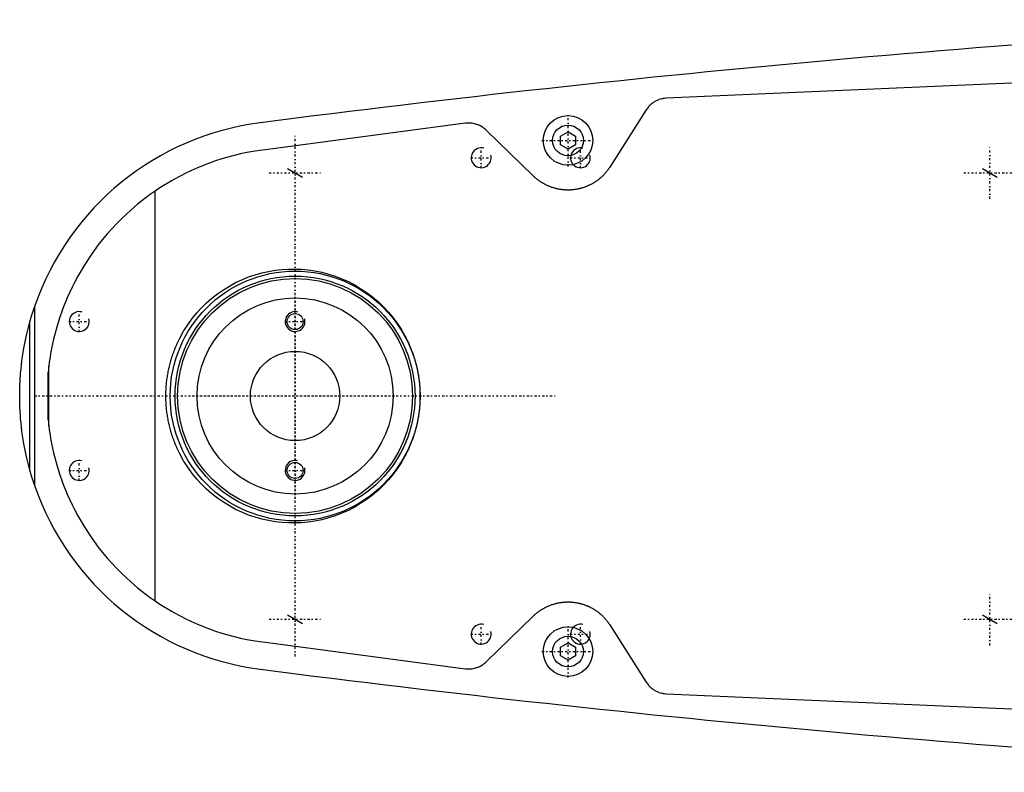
# Model space of a CAD drawing. Extents: x -906 to 181, y -120 to 120.
# Tile 1 of 5: x -906 to -707, y -76 to 76. Entities that reach past the tile are written whole.
import ezdxf

# ---------------------------------------------------------------- set-up
doc = ezdxf.new("R2010")
doc.units = 0
doc.linetypes.add('CENTER', pattern=[1.5, 0.45, -0.5, 0.05, -0.5])
for name, color, linetype in [('AM_0', 7, 'CONTINUOUS'), ('AM_10', 7, 'CONTINUOUS'), ('AM_7', 7, 'CENTER')]:
    doc.layers.add(name, color=color, linetype=linetype)

msp = doc.modelspace()

# ---------------------------------------------------------------- linework, layer by layer
at = {"layer": 'AM_0', "color": 7, "linetype": 'CONTINUOUS'}
for p, q in [((-545.22, 70), (-775.22, 60)), ((-779.22, 57.68), (-786.56, 46.13)), ((-815.65, 54.96), (-856.53, 49.57)), ((-801.96, 44.32), (-811.52, 53.59)), ((-796.5, 52.37), (-795, 53.23)), ((-796.5, 50.63), (-796.5, 52.37)), ((-795, 53.23), (-793.5, 52.37)), ((-793.5, 52.37), (-793.5, 50.63)), ((-795, 49.77), (-796.5, 50.63)), ((-793.5, 50.63), (-795, 49.77)), ((-878.19, -41.3), (-878.19, 41.3)), ((-902.45, -18.15), (-902.45, 18.15)), ((-903.45, -14.95), (-903.45, 14.95)), ((-899.63, 6.05), (-899.77, 4.76)), ((-899.63, -6.05), (-899.63, 6.05)), ((-899.77, -4.76), (-899.77, 4.76)), ((-899.77, -4.76), (-899.63, -6.05)), ((-811.52, -53.59), (-801.96, -44.32)), ((-786.56, -46.13), (-779.22, -57.68)), ((-856.53, -49.57), (-815.65, -54.96)), ((-796.5, -50.63), (-795, -49.77)), ((-796.5, -52.37), (-796.5, -50.63)), ((-795, -49.77), (-793.5, -50.63)), ((-793.5, -50.63), (-793.5, -52.37)), ((-795, -53.23), (-796.5, -52.37)), ((-793.5, -52.37), (-795, -53.23)), ((-775.22, -60), (-545.22, -70))]:
    msp.add_line(p, q, dxfattribs=at)
for points in [[(-775.22, 60, 0), (-775.34, 59.99, 0), (-775.6, 59.96, 0), (-775.85, 59.93, 0), (-775.98, 59.9, 0), (-776.11, 59.88, 0), (-776.37, 59.81, 0), (-776.62, 59.73, 0), (-776.87, 59.64, 0), (-777.12, 59.53, 0), (-777.36, 59.41, 0), (-777.48, 59.34, 0), (-777.59, 59.28, 0), (-777.82, 59.13, 0), (-778.04, 58.97, 0), (-778.24, 58.81, 0), (-778.44, 58.63, 0), (-778.63, 58.44, 0), (-778.72, 58.34, 0), (-778.81, 58.24, 0), (-778.98, 58.03, 0), (-779.14, 57.8, 0), (-779.22, 57.68, 0)], [(-811.52, 53.59, 0), (-811.61, 53.68, 0), (-811.81, 53.85, 0), (-812.01, 54.01, 0), (-812.11, 54.08, 0), (-812.22, 54.16, 0), (-812.44, 54.29, 0), (-812.66, 54.42, 0), (-812.89, 54.53, 0), (-813.13, 54.64, 0), (-813.37, 54.73, 0), (-813.49, 54.77, 0), (-813.61, 54.8, 0), (-813.85, 54.87, 0), (-814.09, 54.92, 0), (-814.34, 54.96, 0), (-814.58, 54.98, 0), (-814.82, 55, 0), (-814.94, 55, 0), (-815.05, 55, 0), (-815.29, 54.99, 0), (-815.53, 54.97, 0), (-815.65, 54.96, 0)], [(-856.53, 49.57, 0), (-857.18, 49.48, 0), (-858.46, 49.28, 0), (-859.75, 49.04, 0), (-860.38, 48.91, 0), (-861.02, 48.77, 0), (-862.29, 48.47, 0), (-863.54, 48.13, 0), (-864.79, 47.76, 0), (-866.03, 47.36, 0), (-867.25, 46.93, 0), (-867.86, 46.7, 0), (-868.47, 46.46, 0), (-869.67, 45.97, 0), (-870.86, 45.44, 0), (-872.03, 44.89, 0), (-873.19, 44.3, 0), (-874.33, 43.68, 0), (-874.89, 43.36, 0), (-875.45, 43.04, 0), (-876.56, 42.36, 0), (-877.65, 41.66, 0), (-878.19, 41.3, 0)], [(-786.56, 46.13, 0), (-786.61, 46.06, 0), (-786.71, 45.91, 0), (-786.81, 45.77, 0), (-786.86, 45.7, 0), (-786.91, 45.63, 0), (-787.01, 45.49, 0), (-787.12, 45.35, 0), (-787.22, 45.21, 0), (-787.33, 45.08, 0), (-787.44, 44.95, 0), (-787.5, 44.89, 0), (-787.55, 44.83, 0), (-787.67, 44.7, 0), (-787.78, 44.58, 0), (-787.9, 44.46, 0), (-788.01, 44.35, 0), (-788.13, 44.23, 0), (-788.19, 44.18, 0), (-788.25, 44.12, 0), (-788.37, 44.01, 0), (-788.5, 43.9, 0), (-788.56, 43.85, 0), (-788.62, 43.8, 0), (-788.75, 43.69, 0), (-788.88, 43.59, 0), (-788.95, 43.54, 0), (-789.02, 43.49, 0), (-789.15, 43.39, 0), (-789.29, 43.29, 0), (-789.43, 43.2, 0), (-789.57, 43.11, 0), (-789.71, 43.02, 0), (-789.78, 42.97, 0), (-789.85, 42.93, 0), (-789.99, 42.84, 0), (-790.14, 42.76, 0), (-790.29, 42.68, 0), (-790.43, 42.6, 0), (-790.58, 42.53, 0), (-790.66, 42.49, 0), (-790.73, 42.46, 0), (-790.89, 42.39, 0), (-791.04, 42.32, 0), (-791.19, 42.25, 0), (-791.35, 42.19, 0), (-791.5, 42.13, 0), (-791.58, 42.1, 0), (-791.66, 42.08, 0), (-791.81, 42.02, 0), (-791.97, 41.97, 0), (-792.13, 41.92, 0), (-792.29, 41.88, 0), (-792.44, 41.83, 0), (-792.52, 41.81, 0), (-792.6, 41.79, 0), (-792.76, 41.75, 0), (-792.92, 41.72, 0), (-793.08, 41.69, 0), (-793.24, 41.66, 0), (-793.4, 41.63, 0), (-793.48, 41.62, 0), (-793.56, 41.6, 0), (-793.71, 41.58, 0), (-793.87, 41.56, 0), (-793.95, 41.56, 0), (-794.03, 41.55, 0), (-794.19, 41.53, 0), (-794.34, 41.52, 0), (-794.42, 41.52, 0), (-794.5, 41.51, 0), (-794.65, 41.51, 0), (-794.81, 41.5, 0), (-794.96, 41.5, 0), (-795.11, 41.5, 0), (-795.27, 41.5, 0), (-795.34, 41.51, 0), (-795.42, 41.51, 0), (-795.58, 41.52, 0), (-795.73, 41.53, 0), (-795.89, 41.54, 0), (-796.05, 41.55, 0), (-796.2, 41.57, 0), (-796.28, 41.58, 0), (-796.36, 41.59, 0), (-796.52, 41.62, 0), (-796.68, 41.64, 0), (-796.84, 41.67, 0), (-796.99, 41.7, 0), (-797.15, 41.73, 0), (-797.23, 41.75, 0), (-797.31, 41.77, 0), (-797.47, 41.81, 0), (-797.63, 41.85, 0), (-797.78, 41.9, 0), (-797.94, 41.94, 0), (-798.1, 41.99, 0), (-798.18, 42.02, 0), (-798.25, 42.04, 0), (-798.41, 42.1, 0), (-798.56, 42.16, 0), (-798.72, 42.22, 0), (-798.87, 42.28, 0), (-799.02, 42.35, 0), (-799.1, 42.38, 0), (-799.18, 42.41, 0), (-799.33, 42.48, 0), (-799.47, 42.56, 0), (-799.55, 42.59, 0), (-799.62, 42.63, 0), (-799.77, 42.71, 0), (-799.91, 42.79, 0), (-799.99, 42.83, 0), (-800.06, 42.87, 0), (-800.2, 42.96, 0), (-800.34, 43.05, 0), (-800.48, 43.14, 0), (-800.62, 43.23, 0), (-800.76, 43.32, 0), (-800.83, 43.37, 0), (-800.89, 43.42, 0), (-801.03, 43.52, 0), (-801.16, 43.62, 0), (-801.29, 43.72, 0), (-801.41, 43.83, 0), (-801.54, 43.93, 0), (-801.6, 43.99, 0), (-801.66, 44.04, 0), (-801.78, 44.15, 0), (-801.9, 44.26, 0), (-801.96, 44.32, 0)], [(-878.19, 41.3, 0), (-879.41, 40.44, 0), (-881.74, 38.64, 0), (-883.91, 36.74, 0), (-884.94, 35.76, 0), (-885.93, 34.77, 0), (-887.8, 32.72, 0), (-889.52, 30.63, 0), (-891.09, 28.48, 0), (-892.52, 26.31, 0), (-893.8, 24.12, 0), (-894.38, 23.03, 0), (-894.93, 21.93, 0), (-895.93, 19.76, 0), (-896.8, 17.6, 0), (-897.54, 15.49, 0), (-898.16, 13.43, 0), (-898.67, 11.45, 0), (-898.88, 10.51, 0), (-899.07, 9.59, 0), (-899.26, 8.57, 0), (-899.31, 8.3, 0), (-899.35, 8.03, 0), (-899.37, 7.89, 0), (-899.39, 7.76, 0), (-899.43, 7.51, 0), (-899.47, 7.26, 0), (-899.5, 7.03, 0), (-899.53, 6.81, 0), (-899.56, 6.6, 0), (-899.58, 6.5, 0), (-899.59, 6.41, 0), (-899.61, 6.25, 0), (-899.63, 6.11, 0), (-899.63, 6.05, 0)], [(-824.81, 0, 0), (-824.81, -0.13, 0), (-824.81, -0.4, 0), (-824.82, -0.66, 0), (-824.82, -0.8, 0), (-824.83, -0.93, 0), (-824.84, -1.2, 0), (-824.85, -1.47, 0), (-824.87, -1.74, 0), (-824.89, -2.01, 0), (-824.91, -2.28, 0), (-824.92, -2.41, 0), (-824.94, -2.55, 0), (-824.97, -2.82, 0), (-825, -3.09, 0), (-825.03, -3.36, 0), (-825.07, -3.63, 0), (-825.11, -3.9, 0), (-825.13, -4.03, 0), (-825.15, -4.17, 0), (-825.2, -4.44, 0), (-825.25, -4.7, 0), (-825.27, -4.84, 0), (-825.3, -4.97, 0), (-825.35, -5.24, 0), (-825.41, -5.51, 0), (-825.44, -5.64, 0), (-825.47, -5.78, 0), (-825.53, -6.05, 0), (-825.6, -6.31, 0), (-825.67, -6.58, 0), (-825.74, -6.84, 0), (-825.82, -7.11, 0), (-825.86, -7.24, 0), (-825.89, -7.37, 0), (-825.98, -7.63, 0), (-826.06, -7.89, 0), (-826.14, -8.15, 0), (-826.23, -8.41, 0), (-826.32, -8.67, 0), (-826.37, -8.8, 0), (-826.42, -8.93, 0), (-826.52, -9.18, 0), (-826.61, -9.44, 0), (-826.72, -9.69, 0), (-826.82, -9.94, 0), (-826.93, -10.19, 0), (-826.98, -10.32, 0), (-827.04, -10.44, 0), (-827.15, -10.69, 0), (-827.26, -10.93, 0), (-827.68, -11.78, 0), (-828.46, -13.17, 0), (-828.88, -13.84, 0), (-829.31, -14.49, 0), (-830.22, -15.73, 0), (-831.17, -16.88, 0), (-832.17, -17.95, 0), (-833.22, -18.96, 0), (-834.34, -19.92, 0), (-834.91, -20.37, 0), (-835.5, -20.8, 0), (-836.72, -21.62, 0), (-837.97, -22.37, 0), (-838.61, -22.71, 0), (-839.26, -23.04, 0), (-840.58, -23.63, 0), (-841.92, -24.14, 0), (-842.6, -24.37, 0), (-843.27, -24.58, 0), (-844.64, -24.93, 0), (-846, -25.21, 0), (-847.35, -25.41, 0), (-848.69, -25.54, 0), (-850.01, -25.59, 0), (-850.67, -25.59, 0), (-851.33, -25.58, 0), (-852.66, -25.5, 0), (-854.01, -25.34, 0), (-855.36, -25.11, 0), (-856.72, -24.81, 0), (-858.06, -24.43, 0), (-858.73, -24.21, 0), (-859.39, -23.98, 0), (-860.7, -23.44, 0), (-861.98, -22.84, 0), (-863.24, -22.16, 0), (-864.45, -21.42, 0), (-865.62, -20.6, 0), (-866.19, -20.17, 0), (-866.75, -19.72, 0), (-867.82, -18.78, 0), (-868.84, -17.79, 0), (-869.81, -16.73, 0), (-870.74, -15.59, 0), (-871.63, -14.36, 0), (-872.05, -13.72, 0), (-872.46, -13.05, 0), (-873.22, -11.67, 0), (-873.63, -10.84, 0), (-873.74, -10.6, 0), (-873.85, -10.35, 0), (-873.9, -10.23, 0), (-873.96, -10.11, 0), (-874.06, -9.86, 0), (-874.16, -9.61, 0), (-874.26, -9.36, 0), (-874.36, -9.11, 0), (-874.46, -8.86, 0), (-874.5, -8.73, 0), (-874.55, -8.61, 0), (-874.64, -8.35, 0), (-874.72, -8.1, 0), (-874.81, -7.84, 0), (-874.89, -7.58, 0), (-874.97, -7.32, 0), (-875.01, -7.19, 0), (-875.05, -7.06, 0), (-875.12, -6.8, 0), (-875.19, -6.54, 0), (-875.26, -6.27, 0), (-875.32, -6.01, 0), (-875.39, -5.75, 0), (-875.42, -5.61, 0), (-875.45, -5.48, 0), (-875.5, -5.22, 0), (-875.56, -4.95, 0), (-875.58, -4.82, 0), (-875.61, -4.68, 0), (-875.66, -4.42, 0), (-875.7, -4.15, 0), (-875.72, -4.01, 0), (-875.74, -3.88, 0), (-875.78, -3.61, 0), (-875.82, -3.34, 0), (-875.85, -3.08, 0), (-875.89, -2.81, 0), (-875.91, -2.54, 0), (-875.93, -2.4, 0), (-875.94, -2.27, 0), (-875.96, -2, 0), (-875.98, -1.73, 0), (-876, -1.47, 0), (-876.01, -1.2, 0), (-876.02, -0.93, 0), (-876.03, -0.8, 0), (-876.03, -0.66, 0), (-876.04, -0.4, 0), (-876.04, -0.13, 0), (-876.04, 0, 0), (-876.04, 0.13, 0), (-876.04, 0.4, 0), (-876.03, 0.66, 0), (-876.03, 0.8, 0), (-876.02, 0.93, 0), (-876.01, 1.2, 0), (-876, 1.47, 0), (-875.98, 1.73, 0), (-875.96, 2, 0), (-875.94, 2.27, 0), (-875.93, 2.4, 0), (-875.91, 2.54, 0), (-875.89, 2.81, 0), (-875.85, 3.08, 0), (-875.82, 3.34, 0), (-875.78, 3.61, 0), (-875.74, 3.88, 0), (-875.72, 4.01, 0), (-875.7, 4.15, 0), (-875.66, 4.42, 0), (-875.61, 4.68, 0), (-875.58, 4.82, 0), (-875.56, 4.95, 0), (-875.5, 5.22, 0), (-875.45, 5.48, 0), (-875.42, 5.61, 0), (-875.39, 5.75, 0), (-875.32, 6.01, 0), (-875.26, 6.27, 0), (-875.19, 6.54, 0), (-875.12, 6.8, 0), (-875.05, 7.06, 0), (-875.01, 7.19, 0), (-874.97, 7.32, 0), (-874.89, 7.58, 0), (-874.81, 7.84, 0), (-874.72, 8.1, 0), (-874.64, 8.35, 0), (-874.55, 8.61, 0), (-874.5, 8.73, 0), (-874.46, 8.86, 0), (-874.36, 9.11, 0), (-874.26, 9.36, 0), (-874.16, 9.61, 0), (-874.06, 9.86, 0), (-873.96, 10.11, 0), (-873.9, 10.23, 0), (-873.85, 10.35, 0), (-873.74, 10.6, 0), (-873.63, 10.84, 0), (-873.22, 11.67, 0), (-872.46, 13.05, 0), (-872.05, 13.72, 0), (-871.63, 14.36, 0), (-870.74, 15.59, 0), (-869.81, 16.73, 0), (-868.84, 17.79, 0), (-867.82, 18.78, 0), (-866.75, 19.72, 0), (-866.19, 20.17, 0), (-865.62, 20.6, 0), (-864.45, 21.42, 0), (-863.24, 22.16, 0), (-861.98, 22.84, 0), (-860.7, 23.44, 0), (-859.39, 23.98, 0), (-858.73, 24.21, 0), (-858.06, 24.43, 0), (-856.72, 24.81, 0), (-855.36, 25.11, 0), (-854.01, 25.34, 0), (-852.66, 25.5, 0), (-851.33, 25.58, 0), (-850.67, 25.59, 0), (-850.01, 25.59, 0), (-848.69, 25.54, 0), (-847.35, 25.41, 0), (-846, 25.21, 0), (-844.64, 24.93, 0), (-843.27, 24.58, 0), (-842.6, 24.37, 0), (-841.92, 24.14, 0), (-840.58, 23.63, 0), (-839.26, 23.04, 0), (-838.61, 22.71, 0), (-837.97, 22.37, 0), (-836.72, 21.62, 0), (-835.5, 20.8, 0), (-834.91, 20.37, 0), (-834.34, 19.92, 0), (-833.22, 18.96, 0), (-832.17, 17.95, 0), (-831.17, 16.88, 0), (-830.22, 15.73, 0), (-829.31, 14.49, 0), (-828.88, 13.84, 0), (-828.46, 13.17, 0), (-827.68, 11.78, 0), (-827.26, 10.93, 0), (-827.15, 10.69, 0), (-827.04, 10.44, 0), (-826.98, 10.32, 0), (-826.93, 10.19, 0), (-826.82, 9.94, 0), (-826.72, 9.69, 0), (-826.61, 9.44, 0), (-826.52, 9.18, 0), (-826.42, 8.93, 0), (-826.37, 8.8, 0), (-826.32, 8.67, 0), (-826.23, 8.41, 0), (-826.14, 8.15, 0), (-826.06, 7.89, 0), (-825.98, 7.63, 0), (-825.89, 7.37, 0), (-825.86, 7.24, 0), (-825.82, 7.11, 0), (-825.74, 6.84, 0), (-825.67, 6.58, 0), (-825.6, 6.31, 0), (-825.53, 6.05, 0), (-825.47, 5.78, 0), (-825.44, 5.64, 0), (-825.41, 5.51, 0), (-825.35, 5.24, 0), (-825.3, 4.97, 0), (-825.27, 4.84, 0), (-825.25, 4.7, 0), (-825.2, 4.44, 0), (-825.15, 4.17, 0), (-825.13, 4.03, 0), (-825.11, 3.9, 0), (-825.07, 3.63, 0), (-825.03, 3.36, 0), (-825, 3.09, 0), (-824.97, 2.82, 0), (-824.94, 2.55, 0), (-824.92, 2.41, 0), (-824.91, 2.28, 0), (-824.89, 2.01, 0), (-824.87, 1.74, 0), (-824.85, 1.47, 0), (-824.84, 1.2, 0), (-824.83, 0.93, 0), (-824.82, 0.8, 0), (-824.82, 0.66, 0), (-824.81, 0.4, 0), (-824.81, 0.13, 0), (-824.81, 0, 0)], [(-903.45, 14.95, 0), (-903.45, 14.95, 0), (-903.45, 14.95, 0), (-903.45, 14.95, 0), (-903.45, 14.95, 0), (-903.45, 14.95, 0), (-903.45, 14.95, 0), (-903.45, 14.95, 0), (-903.45, 14.95, 0), (-903.45, 14.95, 0), (-903.45, 14.95, 0), (-903.45, 14.95, 0), (-903.45, 14.96, 0), (-903.45, 14.96, 0), (-903.45, 14.96, 0), (-903.45, 14.96, 0), (-903.45, 14.96, 0), (-903.44, 14.96, 0), (-903.44, 14.96, 0), (-903.44, 14.97, 0), (-903.44, 14.97, 0), (-903.44, 14.97, 0), (-903.44, 14.97, 0), (-903.44, 14.97, 0), (-903.44, 14.97, 0), (-903.44, 14.98, 0), (-903.44, 14.98, 0), (-903.44, 14.98, 0), (-903.44, 14.98, 0), (-903.44, 14.98, 0), (-903.44, 14.99, 0), (-903.44, 14.99, 0), (-903.44, 14.99, 0), (-903.44, 14.99, 0), (-903.44, 15, 0), (-903.43, 15, 0), (-903.43, 15, 0), (-903.43, 15.01, 0), (-903.43, 15.03, 0), (-903.42, 15.05, 0), (-903.41, 15.07, 0), (-903.41, 15.09, 0), (-903.41, 15.1, 0), (-903.4, 15.12, 0), (-903.39, 15.15, 0), (-903.39, 15.17, 0), (-903.38, 15.2, 0), (-903.37, 15.23, 0), (-903.37, 15.24, 0), (-903.36, 15.26, 0), (-903.35, 15.28, 0), (-903.35, 15.31, 0), (-903.34, 15.33, 0), (-903.34, 15.34, 0), (-903.33, 15.37, 0), (-903.32, 15.4, 0), (-903.32, 15.41, 0), (-903.31, 15.43, 0), (-903.3, 15.46, 0), (-903.3, 15.49, 0), (-903.27, 15.59, 0), (-903.21, 15.76, 0), (-903.16, 15.94, 0), (-903.1, 16.13, 0), (-903.05, 16.32, 0), (-903.02, 16.41, 0), (-902.99, 16.51, 0), (-902.93, 16.71, 0), (-902.86, 16.9, 0), (-902.8, 17.1, 0), (-902.74, 17.29, 0), (-902.67, 17.49, 0), (-902.64, 17.58, 0), (-902.61, 17.68, 0), (-902.54, 17.87, 0), (-902.48, 18.05, 0), (-902.45, 18.15, 0)], [(-905.5, 0, 0), (-905.5, 0.01, 0), (-905.5, 0.04, 0), (-905.5, 0.06, 0), (-905.5, 0.07, 0), (-905.5, 0.08, 0), (-905.5, 0.11, 0), (-905.5, 0.13, 0), (-905.5, 0.15, 0), (-905.5, 0.18, 0), (-905.5, 0.2, 0), (-905.5, 0.21, 0), (-905.5, 0.22, 0), (-905.5, 0.25, 0), (-905.5, 0.27, 0), (-905.5, 0.29, 0), (-905.5, 0.32, 0), (-905.5, 0.34, 0), (-905.5, 0.35, 0), (-905.5, 0.36, 0), (-905.5, 0.39, 0), (-905.5, 0.41, 0), (-905.5, 0.42, 0), (-905.5, 0.43, 0), (-905.5, 0.46, 0), (-905.5, 0.48, 0), (-905.5, 0.49, 0), (-905.5, 0.5, 0), (-905.5, 0.53, 0), (-905.5, 0.55, 0), (-905.5, 0.57, 0), (-905.5, 0.6, 0), (-905.5, 0.62, 0), (-905.5, 0.63, 0), (-905.5, 0.64, 0), (-905.5, 0.67, 0), (-905.5, 0.69, 0), (-905.5, 0.71, 0), (-905.5, 0.74, 0), (-905.49, 0.76, 0), (-905.49, 0.77, 0), (-905.49, 0.78, 0), (-905.49, 0.81, 0), (-905.49, 0.83, 0), (-905.49, 0.85, 0), (-905.49, 0.88, 0), (-905.49, 0.9, 0), (-905.49, 0.91, 0), (-905.49, 0.92, 0), (-905.49, 0.95, 0), (-905.49, 0.97, 0), (-905.49, 1.05, 0), (-905.49, 1.19, 0), (-905.49, 1.26, 0), (-905.48, 1.33, 0), (-905.48, 1.47, 0), (-905.48, 1.61, 0), (-905.47, 1.75, 0), (-905.47, 1.89, 0), (-905.46, 2.03, 0), (-905.46, 2.1, 0), (-905.46, 2.17, 0), (-905.45, 2.31, 0), (-905.45, 2.45, 0), (-905.44, 2.52, 0), (-905.44, 2.59, 0), (-905.43, 2.73, 0), (-905.43, 2.87, 0), (-905.42, 2.94, 0), (-905.42, 3.01, 0), (-905.41, 3.15, 0), (-905.4, 3.29, 0), (-905.39, 3.43, 0), (-905.39, 3.57, 0), (-905.38, 3.71, 0), (-905.37, 3.78, 0), (-905.37, 3.85, 0), (-905.36, 3.99, 0), (-905.35, 4.13, 0), (-905.31, 4.62, 0), (-905.23, 5.46, 0), (-905.14, 6.29, 0), (-905.04, 7.13, 0), (-904.99, 7.54, 0), (-904.93, 7.96, 0), (-904.8, 8.79, 0), (-904.66, 9.62, 0), (-904.07, 12.5, 0), (-903.45, 14.95, 0)], [(-903.45, -14.95, 0), (-904.07, -12.5, 0), (-904.66, -9.62, 0), (-904.8, -8.79, 0), (-904.93, -7.96, 0), (-904.99, -7.54, 0), (-905.04, -7.13, 0), (-905.14, -6.29, 0), (-905.23, -5.46, 0), (-905.31, -4.62, 0), (-905.37, -3.78, 0), (-905.4, -3.29, 0), (-905.41, -3.15, 0), (-905.42, -3.01, 0), (-905.42, -2.94, 0), (-905.43, -2.87, 0), (-905.43, -2.73, 0), (-905.44, -2.59, 0), (-905.44, -2.52, 0), (-905.45, -2.45, 0), (-905.45, -2.31, 0), (-905.46, -2.17, 0), (-905.46, -2.1, 0), (-905.46, -2.03, 0), (-905.47, -1.89, 0), (-905.47, -1.75, 0), (-905.48, -1.61, 0), (-905.48, -1.47, 0), (-905.48, -1.33, 0), (-905.49, -1.26, 0), (-905.49, -1.19, 0), (-905.49, -1.05, 0), (-905.49, -0.91, 0), (-905.49, -0.83, 0), (-905.49, -0.81, 0), (-905.49, -0.78, 0), (-905.49, -0.77, 0), (-905.49, -0.76, 0), (-905.5, -0.74, 0), (-905.5, -0.71, 0), (-905.5, -0.69, 0), (-905.5, -0.67, 0), (-905.5, -0.64, 0), (-905.5, -0.63, 0), (-905.5, -0.62, 0), (-905.5, -0.6, 0), (-905.5, -0.57, 0), (-905.5, -0.55, 0), (-905.5, -0.53, 0), (-905.5, -0.5, 0), (-905.5, -0.49, 0), (-905.5, -0.48, 0), (-905.5, -0.46, 0), (-905.5, -0.43, 0), (-905.5, -0.42, 0), (-905.5, -0.41, 0), (-905.5, -0.39, 0), (-905.5, -0.36, 0), (-905.5, -0.35, 0), (-905.5, -0.34, 0), (-905.5, -0.32, 0), (-905.5, -0.29, 0), (-905.5, -0.27, 0), (-905.5, -0.25, 0), (-905.5, -0.22, 0), (-905.5, -0.21, 0), (-905.5, -0.2, 0), (-905.5, -0.18, 0), (-905.5, -0.15, 0), (-905.5, -0.13, 0), (-905.5, -0.11, 0), (-905.5, -0.08, 0), (-905.5, -0.07, 0), (-905.5, -0.06, 0), (-905.5, -0.04, 0), (-905.5, -0.01, 0), (-905.5, 0, 0)], [(-899.63, -6.05, 0), (-899.63, -6.11, 0), (-899.61, -6.25, 0), (-899.59, -6.41, 0), (-899.58, -6.5, 0), (-899.56, -6.6, 0), (-899.53, -6.81, 0), (-899.5, -7.03, 0), (-899.47, -7.26, 0), (-899.43, -7.51, 0), (-899.39, -7.76, 0), (-899.37, -7.89, 0), (-899.35, -8.03, 0), (-899.31, -8.3, 0), (-899.26, -8.57, 0), (-899.07, -9.59, 0), (-898.88, -10.51, 0), (-898.67, -11.45, 0), (-898.16, -13.43, 0), (-897.54, -15.49, 0), (-896.8, -17.6, 0), (-895.93, -19.76, 0), (-894.93, -21.93, 0), (-894.38, -23.03, 0), (-893.8, -24.12, 0), (-892.52, -26.31, 0), (-891.09, -28.48, 0), (-889.52, -30.63, 0), (-887.8, -32.72, 0), (-885.93, -34.77, 0), (-884.94, -35.76, 0), (-883.91, -36.74, 0), (-881.74, -38.64, 0), (-879.41, -40.44, 0), (-878.19, -41.3, 0)], [(-902.45, -18.15, 0), (-902.48, -18.05, 0), (-902.54, -17.87, 0), (-902.61, -17.68, 0), (-902.64, -17.58, 0), (-902.67, -17.49, 0), (-902.74, -17.29, 0), (-902.8, -17.1, 0), (-902.86, -16.9, 0), (-902.93, -16.71, 0), (-902.99, -16.51, 0), (-903.02, -16.41, 0), (-903.05, -16.32, 0), (-903.1, -16.13, 0), (-903.16, -15.94, 0), (-903.21, -15.76, 0), (-903.27, -15.59, 0), (-903.3, -15.49, 0), (-903.3, -15.46, 0), (-903.31, -15.43, 0), (-903.32, -15.41, 0), (-903.32, -15.4, 0), (-903.33, -15.37, 0), (-903.34, -15.34, 0), (-903.34, -15.33, 0), (-903.35, -15.31, 0), (-903.35, -15.28, 0), (-903.36, -15.26, 0), (-903.37, -15.24, 0), (-903.37, -15.23, 0), (-903.38, -15.2, 0), (-903.39, -15.17, 0), (-903.39, -15.15, 0), (-903.4, -15.12, 0), (-903.41, -15.1, 0), (-903.41, -15.09, 0), (-903.41, -15.07, 0), (-903.42, -15.05, 0), (-903.43, -15.03, 0), (-903.43, -15.01, 0), (-903.43, -15, 0), (-903.43, -15, 0), (-903.44, -15, 0), (-903.44, -14.99, 0), (-903.44, -14.99, 0), (-903.44, -14.99, 0), (-903.44, -14.99, 0), (-903.44, -14.98, 0), (-903.44, -14.98, 0), (-903.44, -14.98, 0), (-903.44, -14.98, 0), (-903.44, -14.98, 0), (-903.44, -14.97, 0), (-903.44, -14.97, 0), (-903.44, -14.97, 0), (-903.44, -14.97, 0), (-903.44, -14.97, 0), (-903.44, -14.97, 0), (-903.44, -14.96, 0), (-903.44, -14.96, 0), (-903.45, -14.96, 0), (-903.45, -14.96, 0), (-903.45, -14.96, 0), (-903.45, -14.96, 0), (-903.45, -14.96, 0), (-903.45, -14.95, 0), (-903.45, -14.95, 0), (-903.45, -14.95, 0), (-903.45, -14.95, 0), (-903.45, -14.95, 0), (-903.45, -14.95, 0), (-903.45, -14.95, 0), (-903.45, -14.95, 0), (-903.45, -14.95, 0), (-903.45, -14.95, 0), (-903.45, -14.95, 0), (-903.45, -14.95, 0)], [(-878.19, -41.3, 0), (-877.65, -41.66, 0), (-876.56, -42.36, 0), (-875.45, -43.04, 0), (-874.89, -43.36, 0), (-874.33, -43.68, 0), (-873.19, -44.3, 0), (-872.03, -44.89, 0), (-870.86, -45.44, 0), (-869.67, -45.97, 0), (-868.47, -46.46, 0), (-867.86, -46.7, 0), (-867.25, -46.93, 0), (-866.03, -47.36, 0), (-864.79, -47.76, 0), (-863.54, -48.13, 0), (-862.29, -48.47, 0), (-861.02, -48.77, 0), (-860.38, -48.91, 0), (-859.75, -49.04, 0), (-858.46, -49.28, 0), (-857.18, -49.48, 0), (-856.53, -49.57, 0)], [(-801.96, -44.32, 0), (-801.9, -44.26, 0), (-801.78, -44.15, 0), (-801.66, -44.04, 0), (-801.6, -43.99, 0), (-801.54, -43.93, 0), (-801.41, -43.82, 0), (-801.28, -43.72, 0), (-801.15, -43.62, 0), (-801.02, -43.51, 0), (-800.89, -43.42, 0), (-800.82, -43.37, 0), (-800.75, -43.32, 0), (-800.61, -43.22, 0), (-800.48, -43.13, 0), (-800.34, -43.04, 0), (-800.19, -42.95, 0), (-800.05, -42.87, 0), (-799.98, -42.83, 0), (-799.91, -42.79, 0), (-799.76, -42.71, 0), (-799.61, -42.63, 0), (-799.54, -42.59, 0), (-799.47, -42.55, 0), (-799.32, -42.48, 0), (-799.17, -42.41, 0), (-799.09, -42.38, 0), (-799.02, -42.34, 0), (-798.86, -42.28, 0), (-798.71, -42.21, 0), (-798.56, -42.15, 0), (-798.4, -42.1, 0), (-798.25, -42.04, 0), (-798.17, -42.02, 0), (-798.09, -41.99, 0), (-797.94, -41.94, 0), (-797.78, -41.89, 0), (-797.62, -41.85, 0), (-797.46, -41.81, 0), (-797.31, -41.77, 0), (-797.23, -41.75, 0), (-797.15, -41.73, 0), (-796.99, -41.7, 0), (-796.83, -41.67, 0), (-796.67, -41.64, 0), (-796.52, -41.62, 0), (-796.36, -41.59, 0), (-796.28, -41.58, 0), (-796.2, -41.57, 0), (-796.04, -41.55, 0), (-795.89, -41.54, 0), (-795.73, -41.53, 0), (-795.57, -41.52, 0), (-795.42, -41.51, 0), (-795.34, -41.51, 0), (-795.26, -41.5, 0), (-795.11, -41.5, 0), (-794.96, -41.5, 0), (-794.8, -41.5, 0), (-794.65, -41.51, 0), (-794.5, -41.51, 0), (-794.42, -41.52, 0), (-794.34, -41.52, 0), (-794.18, -41.53, 0), (-794.03, -41.55, 0), (-793.95, -41.56, 0), (-793.87, -41.56, 0), (-793.71, -41.58, 0), (-793.55, -41.61, 0), (-793.47, -41.62, 0), (-793.39, -41.63, 0), (-793.24, -41.66, 0), (-793.08, -41.69, 0), (-792.92, -41.72, 0), (-792.76, -41.75, 0), (-792.6, -41.79, 0), (-792.52, -41.81, 0), (-792.44, -41.83, 0), (-792.29, -41.88, 0), (-792.13, -41.92, 0), (-791.97, -41.97, 0), (-791.81, -42.02, 0), (-791.66, -42.08, 0), (-791.58, -42.1, 0), (-791.5, -42.13, 0), (-791.35, -42.19, 0), (-791.19, -42.25, 0), (-791.04, -42.32, 0), (-790.89, -42.38, 0), (-790.74, -42.45, 0), (-790.66, -42.49, 0), (-790.59, -42.53, 0), (-790.44, -42.6, 0), (-790.29, -42.68, 0), (-790.14, -42.76, 0), (-790, -42.84, 0), (-789.85, -42.93, 0), (-789.78, -42.97, 0), (-789.71, -43.01, 0), (-789.57, -43.1, 0), (-789.43, -43.2, 0), (-789.29, -43.29, 0), (-789.15, -43.39, 0), (-789.02, -43.49, 0), (-788.95, -43.54, 0), (-788.88, -43.59, 0), (-788.75, -43.69, 0), (-788.62, -43.8, 0), (-788.56, -43.85, 0), (-788.5, -43.9, 0), (-788.37, -44.01, 0), (-788.25, -44.12, 0), (-788.19, -44.18, 0), (-788.13, -44.24, 0), (-788.01, -44.35, 0), (-787.89, -44.47, 0), (-787.77, -44.59, 0), (-787.66, -44.71, 0), (-787.55, -44.83, 0), (-787.49, -44.89, 0), (-787.44, -44.96, 0), (-787.33, -45.08, 0), (-787.22, -45.22, 0), (-787.12, -45.35, 0), (-787.01, -45.49, 0), (-786.91, -45.63, 0), (-786.86, -45.7, 0), (-786.81, -45.77, 0), (-786.71, -45.91, 0), (-786.61, -46.06, 0), (-786.56, -46.13, 0)], [(-815.65, -54.96, 0), (-815.53, -54.97, 0), (-815.29, -54.99, 0), (-815.05, -55, 0), (-814.94, -55, 0), (-814.82, -55, 0), (-814.58, -54.98, 0), (-814.34, -54.96, 0), (-814.09, -54.92, 0), (-813.85, -54.87, 0), (-813.61, -54.8, 0), (-813.49, -54.77, 0), (-813.37, -54.73, 0), (-813.13, -54.64, 0), (-812.89, -54.53, 0), (-812.66, -54.42, 0), (-812.44, -54.29, 0), (-812.22, -54.16, 0), (-812.11, -54.08, 0), (-812.01, -54.01, 0), (-811.81, -53.85, 0), (-811.61, -53.68, 0), (-811.52, -53.59, 0)], [(-779.22, -57.68, 0), (-779.14, -57.8, 0), (-778.98, -58.03, 0), (-778.81, -58.24, 0), (-778.72, -58.34, 0), (-778.63, -58.44, 0), (-778.44, -58.63, 0), (-778.24, -58.81, 0), (-778.04, -58.97, 0), (-777.82, -59.13, 0), (-777.59, -59.28, 0), (-777.47, -59.34, 0), (-777.36, -59.41, 0), (-777.12, -59.53, 0), (-776.87, -59.64, 0), (-776.62, -59.73, 0), (-776.37, -59.81, 0), (-776.11, -59.88, 0), (-775.98, -59.9, 0), (-775.85, -59.93, 0), (-775.6, -59.96, 0), (-775.34, -59.99, 0), (-775.22, -60, 0)]]:
    msp.add_polyline3d(points, dxfattribs=at)
for centre, radius in [((-795, 51.5), 5), ((-795, 51.5), 3.1), ((-850, 0), 25.17), ((-850, 0), 24.17), ((-850, 0), 23.67), ((-850, 0), 19.75), ((-850, 15), 1.62), ((-850, 0), 9), ((-850, -15), 1.62), ((-795, -51.5), 5), ((-795, -51.5), 3.1)]:
    msp.add_circle(centre, radius, dxfattribs=at)
for centre, radius, start, end in [((-473.05, -2920.27), 3000, 92.92082, 97.35313), ((-850, 0), 55.5, 97.2532, 160.9168), ((-850, 0), 55.5, 199.0832, 262.7468), ((-473.05, 2920.27), 3000, 262.64687, 267.07918)]:
    msp.add_arc(centre, radius, start, end, dxfattribs=at)
at = {"layer": 'AM_10', "color": 7, "linetype": 'CONTINUOUS'}
for p, q in [((-851.5, 45.87), (-848.5, 44.13)), ((-711.5, 45.87), (-708.5, 44.13)), ((-851.5, -44.13), (-848.5, -45.87)), ((-711.5, -44.13), (-708.5, -45.87))]:
    msp.add_line(p, q, dxfattribs=at)
for centre in [(-812.5, 48), (-792.5, 48), (-893.5, 15), (-850, 15), (-893.5, -15), (-850, -15), (-812.5, -48), (-792.5, -48)]:
    msp.add_arc(centre, 2, 75, 15, dxfattribs=at)
at = {"layer": 'AM_7', "color": 4, "linetype": 'CENTER'}
for p, q in [((-795, 46.25), (-795, 56.75)), ((-850, -52.5), (-850, 52.5)), ((-812.5, 45.9), (-812.5, 50.1)), ((-800.25, 51.5), (-789.75, 51.5)), ((-792.5, 45.9), (-792.5, 50.1)), ((-710, 39.75), (-710, 50.25)), ((-814.6, 48), (-810.4, 48)), ((-794.6, 48), (-790.4, 48)), ((-855.25, 45), (-844.75, 45)), ((-715.25, 45), (-704.75, 45)), ((-850, -20.74), (-850, 20.74)), ((-893.5, 12.9), (-893.5, 17.1)), ((-895.6, 15), (-891.4, 15)), ((-852.1, 15), (-847.9, 15)), ((-902.5, 0), (-797.5, 0)), ((-870.74, 0), (-829.26, 0)), ((-893.5, -17.1), (-893.5, -12.9)), ((-895.6, -15), (-891.4, -15)), ((-852.1, -15), (-847.9, -15)), ((-710, -50.25), (-710, -39.75)), ((-855.25, -45), (-844.75, -45)), ((-715.25, -45), (-704.75, -45)), ((-812.5, -50.1), (-812.5, -45.9)), ((-795, -56.75), (-795, -46.25)), ((-792.5, -50.1), (-792.5, -45.9)), ((-814.6, -48), (-810.4, -48)), ((-794.6, -48), (-790.4, -48)), ((-800.25, -51.5), (-789.75, -51.5))]:
    msp.add_line(p, q, dxfattribs=at)

doc.saveas('drawing.dxf')
